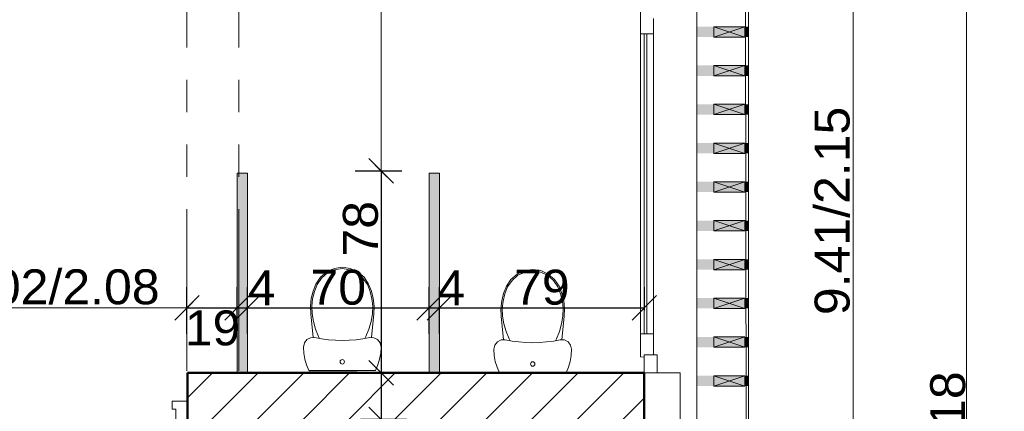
# Model space of a CAD drawing. Extents: x -61922 to 269817, y -51921 to -896.
# Tile 24 of 37: x -27023 to -23215, y -34580 to -33065. Entities that reach past the tile are written whole.
import ezdxf

# ---------------------------------------------------------------- set-up
doc = ezdxf.new("R2010")
doc.units = 0
doc.header["$LTSCALE"] = 0.1
doc.header["$MEASUREMENT"] = 0
doc.linetypes.add('FANTOME2', pattern=[1.25, 0.625, -0.125, 0.125, -0.125, 0.125, -0.125])
doc.layers.get('0').update_dxf_attribs({"lineweight": 9})
doc.layers.get('Defpoints').update_dxf_attribs({"lineweight": 9})
for name, color, linetype, lineweight in [('Cloisons', 7, 'Continuous', 9), ('Cotat_ 1_50', 7, 'Continuous', 9), ('Doublages Inter', 7, 'Continuous', 9), ('Environnement', 7, 'Continuous', 9), ('Mobiliers', 7, 'Continuous', 9), ('Murs Périphériques', 7, 'Continuous', 9), ('Murs Refend', 7, 'Continuous', 9), ('Plomberie Sanitaire', 7, 'Continuous', 9), ('Poutres', 7, 'Continuous', 9)]:
    doc.layers.add(name, color=color, linetype=linetype, lineweight=lineweight)
doc.styles.add('STYLE_GENERE_2', font='swissc.ttf', dxfattribs={"width": 1.25})
doc.dimstyles.new('COTATION_EN_M', dxfattribs={"dimtxt": 135, "dimasz": 45, "dimexe": 80, "dimexo": 10, "dimgap": 3, "dimtad": 1, "dimlfac": 0.001, "dimzin": 0, "dimdsep": 46, "dimtxsty": 'STYLE_GENERE_2', "dimblk": 'OBLIQUE', "dimcen": 2.5, "dimclrd": 256, "dimclre": 256, "dimclrt": 256, "dimadec": 0, "dimazin": 0, "dimtfac": 1, "dimtix": 1, "dimtmove": 1, "dimatfit": 3, "dimldrblk": 'OBLIQUE', "dimfxl": 100, "dimfxlon": 1, "dimtfillclr": 256, "dimtolj": 1, "dimtzin": 1, "dimlwd": -1, "dimarcsym": 0})
doc.dimstyles.new('COTE CM', dxfattribs={"dimtxt": 135, "dimasz": 95, "dimexe": 80, "dimexo": 10, "dimgap": 10, "dimtad": 1, "dimdec": 0, "dimlfac": 0.1, "dimzin": 0, "dimtxsty": 'STYLE_GENERE_2', "dimblk": 'OBLIQUE', "dimcen": 0.09, "dimclrd": 256, "dimclre": 256, "dimclrt": 256, "dimadec": 0, "dimazin": 0, "dimtfac": 1, "dimtdec": 0, "dimtmove": 1, "dimatfit": 3, "dimfxl": 100, "dimfxlon": 1, "dimtolj": 1, "dimtzin": 0, "dimarcsym": 0})

# ---------------------------------------------------------------- blocks, each defined once
blk = doc.blocks.new('_Oblique')
at = {"color": 0, "linetype": 'ByBlock', "lineweight": -2}
blk.add_line((-0.5, -0.5), (0.5, 0.5), dxfattribs=at)
blk = doc.blocks.new('*D856')
at = {"lineweight": -2, "transparency": 16777216}
for p, q in [((-27393.9, -34279.4), (-27393.9, -34099.4)), ((-26376.3, -34279.4), (-26376.3, -34099.4))]:
    blk.add_line(p, q, dxfattribs=at)
at = {"transparency": 16777216}
blk.add_line((-27393.9, -34179.4), (-26376.3, -34179.4), dxfattribs=at)
at = {"layer": 'Defpoints', "color": 0, "transparency": 16777216}
for p in [(-26376.3, -34179.4), (-26376.3, -34342.4), (-27393.9, -34350.8)]:
    blk.add_point(p, dxfattribs=at)
at = {"transparency": 16777216, "xscale": 45, "yscale": 45, "zscale": 45, "rotation": 180}
blk.add_blockref('_Oblique', (-27393.9, -34179.4), dxfattribs=at)
at = {"transparency": 16777216, "xscale": 45, "yscale": 45, "zscale": 45}
blk.add_blockref('_Oblique', (-26376.3, -34179.4), dxfattribs=at)
at = {"transparency": 16777216, "insert": (-26885.1, -34098.9), "char_height": 135, "attachment_point": 5, "style": 'STYLE_GENERE_2'}
blk.add_mtext('\\A1;1.02/2.08', dxfattribs=at)
blk = doc.blocks.new('*D857')
at = {"lineweight": -2, "transparency": 16777216}
for p, q in [((-26376.3, -34279.6), (-26376.3, -34099.6)), ((-26182.2, -34279.6), (-26182.2, -34099.6)), ((-26376.3, -34179.6), (-26182.2, -34179.6))]:
    blk.add_line(p, q, dxfattribs=at)
at = {"layer": 'Defpoints', "color": 0, "transparency": 16777216}
for p in [(-26182.2, -34179.6), (-26376.3, -34342.4), (-26182.2, -34350.8)]:
    blk.add_point(p, dxfattribs=at)
at = {"lineweight": -2, "transparency": 16777216, "xscale": 95, "yscale": 95, "zscale": 95, "rotation": 180}
blk.add_blockref('_Oblique', (-26376.3, -34179.6), dxfattribs=at)
at = {"lineweight": -2, "transparency": 16777216, "xscale": 95, "yscale": 95, "zscale": 95}
blk.add_blockref('_Oblique', (-26182.2, -34179.6), dxfattribs=at)
at = {"transparency": 16777216, "insert": (-26277.2, -34257.8), "char_height": 135, "attachment_point": 5, "style": 'STYLE_GENERE_2'}
blk.add_mtext('\\A1;19', dxfattribs=at)
blk = doc.blocks.new('*D858')
at = {"lineweight": -2, "transparency": 16777216}
for p, q in [((-26182.2, -34279.6), (-26182.2, -34099.6)), ((-26142.2, -34279.6), (-26142.2, -34099.6)), ((-26182.2, -34179.6), (-26142.2, -34179.6))]:
    blk.add_line(p, q, dxfattribs=at)
at = {"layer": 'Defpoints', "color": 0, "transparency": 16777216}
for p in [(-26142.2, -34179.6), (-26182.2, -34342.4), (-26142.2, -34342.4)]:
    blk.add_point(p, dxfattribs=at)
at = {"lineweight": -2, "transparency": 16777216, "xscale": 95, "yscale": 95, "zscale": 95, "rotation": 180}
blk.add_blockref('_Oblique', (-26182.2, -34179.6), dxfattribs=at)
at = {"lineweight": -2, "transparency": 16777216, "xscale": 95, "yscale": 95, "zscale": 95}
blk.add_blockref('_Oblique', (-26142.2, -34179.6), dxfattribs=at)
at = {"transparency": 16777216, "insert": (-26087.2, -34101.7), "char_height": 135, "attachment_point": 5, "style": 'STYLE_GENERE_2'}
blk.add_mtext('\\A1;4', dxfattribs=at)
blk = doc.blocks.new('*D859')
at = {"lineweight": -2, "transparency": 16777216}
for p, q in [((-26142.2, -34279.6), (-26142.2, -34099.6)), ((-25439.9, -34279.6), (-25439.9, -34099.6)), ((-26142.2, -34179.6), (-25439.9, -34179.6))]:
    blk.add_line(p, q, dxfattribs=at)
at = {"layer": 'Defpoints', "color": 0, "transparency": 16777216}
for p in [(-25439.9, -34179.6), (-26142.2, -34342.4), (-25439.9, -34342.4)]:
    blk.add_point(p, dxfattribs=at)
at = {"lineweight": -2, "transparency": 16777216, "xscale": 95, "yscale": 95, "zscale": 95, "rotation": 180}
blk.add_blockref('_Oblique', (-26142.2, -34179.6), dxfattribs=at)
at = {"lineweight": -2, "transparency": 16777216, "xscale": 95, "yscale": 95, "zscale": 95}
blk.add_blockref('_Oblique', (-25439.9, -34179.6), dxfattribs=at)
at = {"transparency": 16777216, "insert": (-25791.1, -34100.4), "char_height": 135, "attachment_point": 5, "style": 'STYLE_GENERE_2'}
blk.add_mtext('\\A1;70', dxfattribs=at)
blk = doc.blocks.new('*D860')
at = {"lineweight": -2, "transparency": 16777216}
for p, q in [((-25439.9, -34279.6), (-25439.9, -34099.6)), ((-25399.9, -34279.6), (-25399.9, -34099.6)), ((-25439.9, -34179.6), (-25399.9, -34179.6))]:
    blk.add_line(p, q, dxfattribs=at)
at = {"layer": 'Defpoints', "color": 0, "transparency": 16777216}
for p in [(-25399.9, -34179.6), (-25439.9, -34342.4), (-25399.9, -34342.4)]:
    blk.add_point(p, dxfattribs=at)
at = {"lineweight": -2, "transparency": 16777216, "xscale": 95, "yscale": 95, "zscale": 95, "rotation": 180}
blk.add_blockref('_Oblique', (-25439.9, -34179.6), dxfattribs=at)
at = {"lineweight": -2, "transparency": 16777216, "xscale": 95, "yscale": 95, "zscale": 95}
blk.add_blockref('_Oblique', (-25399.9, -34179.6), dxfattribs=at)
at = {"transparency": 16777216, "insert": (-25354.2, -34101.7), "char_height": 135, "attachment_point": 5, "style": 'STYLE_GENERE_2'}
blk.add_mtext('\\A1;4', dxfattribs=at)
blk = doc.blocks.new('*D861')
at = {"lineweight": -2, "transparency": 16777216}
for p, q in [((-25399.9, -34279.4), (-25399.9, -34099.4)), ((-24607.4, -34189.6), (-24607.4, -34099.4)), ((-25399.9, -34179.4), (-24607.4, -34179.4))]:
    blk.add_line(p, q, dxfattribs=at)
at = {"layer": 'Defpoints', "color": 0, "transparency": 16777216}
for p in [(-24607.4, -34179.4), (-24607.4, -34199.6), (-25399.9, -34350.8)]:
    blk.add_point(p, dxfattribs=at)
at = {"lineweight": -2, "transparency": 16777216, "xscale": 95, "yscale": 95, "zscale": 95, "rotation": 180}
blk.add_blockref('_Oblique', (-25399.9, -34179.4), dxfattribs=at)
at = {"lineweight": -2, "transparency": 16777216, "xscale": 95, "yscale": 95, "zscale": 95}
blk.add_blockref('_Oblique', (-24607.4, -34179.4), dxfattribs=at)
at = {"transparency": 16777216, "insert": (-25003.7, -34100.1), "char_height": 135, "attachment_point": 5, "style": 'STYLE_GENERE_2'}
blk.add_mtext('\\A1;79', dxfattribs=at)
blk = doc.blocks.new('*D873')
at = {"lineweight": -2, "transparency": 16777216}
for p, q in [((-25525.3, -31703), (-25705.3, -31703)), ((-25725.3, -33649.5), (-25545.3, -33649.5))]:
    blk.add_line(p, q, dxfattribs=at)
at = {"transparency": 16777216}
blk.add_line((-25625.3, -31703), (-25625.3, -33649.5), dxfattribs=at)
at = {"layer": 'Defpoints', "color": 0, "transparency": 16777216}
for p in [(-25063.6, -31703), (-25854.2, -33649.5), (-25625.3, -33649.5)]:
    blk.add_point(p, dxfattribs=at)
at = {"transparency": 16777216, "xscale": 45, "yscale": 45, "zscale": 45}
for p, rotation in [((-25625.3, -31703), 90), ((-25625.3, -33649.5), 270)]:
    blk.add_blockref('_Oblique', p, dxfattribs=dict(at, rotation=rotation))
at = {"transparency": 16777216, "insert": (-25709.1, -32676.3), "char_height": 135, "attachment_point": 5, "rotation": 90, "style": 'STYLE_GENERE_2'}
blk.add_mtext('\\A1;1,94', dxfattribs=at)
blk = doc.blocks.new('*D874')
at = {"lineweight": -2, "transparency": 16777216}
for p, q in [((-25725.3, -33649.5), (-25545.3, -33649.5)), ((-25625.3, -33649.5), (-25625.3, -34430.8)), ((-25525.3, -34430.8), (-25705.3, -34430.8))]:
    blk.add_line(p, q, dxfattribs=at)
at = {"layer": 'Defpoints', "color": 0, "transparency": 16777216}
for p in [(-25854.2, -33649.5), (-25625.3, -34430.8), (-25061.7, -34430.8)]:
    blk.add_point(p, dxfattribs=at)
at = {"lineweight": -2, "transparency": 16777216, "xscale": 95, "yscale": 95, "zscale": 95}
for p, rotation in [((-25625.3, -33649.5), 90), ((-25625.3, -34430.8), 270)]:
    blk.add_blockref('_Oblique', p, dxfattribs=dict(at, rotation=rotation))
at = {"transparency": 16777216, "insert": (-25704.6, -33873.4), "char_height": 135, "attachment_point": 5, "rotation": 90, "style": 'STYLE_GENERE_2'}
blk.add_mtext('\\A1;78', dxfattribs=at)
blk = doc.blocks.new('*D875')
at = {"lineweight": -2, "transparency": 16777216}
for p, q in [((-25525.3, -34430.8), (-25705.3, -34430.8)), ((-25625.3, -34430.8), (-25625.3, -34610.8)), ((-25525.3, -34610.8), (-25705.3, -34610.8))]:
    blk.add_line(p, q, dxfattribs=at)
at = {"layer": 'Defpoints', "color": 0, "transparency": 16777216}
for p in [(-25061.7, -34430.8), (-25625.3, -34610.8), (-25061.7, -34610.8)]:
    blk.add_point(p, dxfattribs=at)
at = {"lineweight": -2, "transparency": 16777216, "xscale": 95, "yscale": 95, "zscale": 95}
for p, rotation in [((-25625.3, -34430.8), 90), ((-25625.3, -34610.8), 270)]:
    blk.add_blockref('_Oblique', p, dxfattribs=dict(at, rotation=rotation))
at = {"transparency": 16777216, "insert": (-25704.6, -34753.3), "char_height": 135, "attachment_point": 5, "rotation": 90, "style": 'STYLE_GENERE_2'}
blk.add_mtext('\\A1;18', dxfattribs=at)
blk = doc.blocks.new('*D945')
at = {"lineweight": -2, "ltscale": 10, "transparency": 16777216}
for p, q in [((-49175.8, -32475.2), (-49319.8, -32583.2)), ((-46395, -36184.1), (-46539, -36292.1))]:
    blk.add_line(p, q, dxfattribs=at)
at = {"ltscale": 10, "transparency": 16777216}
blk.add_line((-49255.8, -32535.2), (-46475, -36244.1), dxfattribs=at)
at = {"layer": 'Defpoints', "color": 0, "ltscale": 10, "transparency": 16777216}
for p in [(671.9, -896.2), (-48934.3, -32294.2), (-46475, -36244.1)]:
    blk.add_point(p, dxfattribs=at)
at = {"ltscale": 10, "transparency": 16777216, "xscale": 45, "yscale": 45, "zscale": 45}
for p, rotation in [((-49255.8, -32535.2), 126.8603809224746), ((-46475, -36244.1), 306.8603809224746)]:
    blk.add_blockref('_Oblique', p, dxfattribs=dict(at, rotation=rotation))
at = {"ltscale": 10, "transparency": 16777216, "insert": (-47923.2, -34433), "char_height": 135, "attachment_point": 5, "rotation": 126.8604, "style": 'STYLE_GENERE_2'}
blk.add_mtext('\\A1;4.64', dxfattribs=at)
blk = doc.blocks.new('*D978')
at = {"lineweight": -2, "ltscale": 10, "transparency": 16777216}
for p, q in [((-23460.9, -27575.4), (-23280.9, -27575.4)), ((-23460.9, -41758.2), (-23280.9, -41758.2))]:
    blk.add_line(p, q, dxfattribs=at)
at = {"ltscale": 10, "transparency": 16777216}
blk.add_line((-23360.9, -27575.4), (-23360.9, -41758.2), dxfattribs=at)
at = {"layer": 'Defpoints', "color": 0, "ltscale": 10, "transparency": 16777216}
for p in [(-24173.2, -27575.4), (-24153.2, -41758.2), (-23360.9, -41758.2)]:
    blk.add_point(p, dxfattribs=at)
at = {"ltscale": 10, "transparency": 16777216, "xscale": 45, "yscale": 45, "zscale": 45}
for p, rotation in [((-23360.9, -27575.4), 90), ((-23360.9, -41758.2), 270)]:
    blk.add_blockref('_Oblique', p, dxfattribs=dict(at, rotation=rotation))
at = {"lineweight": 5, "ltscale": 10, "transparency": 16777216, "insert": (-23433.2, -34666.8), "char_height": 135, "attachment_point": 5, "rotation": 90, "style": 'STYLE_GENERE_2'}
blk.add_mtext('\\A1;14.18', dxfattribs=at)
blk = doc.blocks.new('*D980')
at = {"lineweight": -2, "ltscale": 10, "transparency": 16777216}
for p, q in [((-23899.8, -29099.3), (-23719.8, -29099.3)), ((-23899.8, -38509.5), (-23719.8, -38509.5))]:
    blk.add_line(p, q, dxfattribs=at)
at = {"ltscale": 10, "transparency": 16777216}
blk.add_line((-23799.8, -38509.5), (-23799.8, -29099.3), dxfattribs=at)
at = {"layer": 'Defpoints', "color": 0, "ltscale": 10, "transparency": 16777216}
for p in [(-24381.2, -29099.3), (-23799.8, -29099.3), (-24361.2, -38509.5)]:
    blk.add_point(p, dxfattribs=at)
at = {"ltscale": 10, "transparency": 16777216, "xscale": 45, "yscale": 45, "zscale": 45}
for p, rotation in [((-23799.8, -29099.3), 90), ((-23799.8, -38509.5), 270)]:
    blk.add_blockref('_Oblique', p, dxfattribs=dict(at, rotation=rotation))
at = {"lineweight": 5, "ltscale": 10, "transparency": 16777216, "insert": (-23880.3, -33804.4), "char_height": 135, "attachment_point": 5, "rotation": 90, "style": 'STYLE_GENERE_2'}
blk.add_mtext('\\A1;9.41/2.15', dxfattribs=at)

msp = doc.modelspace()

# ---------------------------------------------------------------- hatches: boundary and pattern name
at = {"layer": 'Cloisons', "linetype": 'Continuous', "lineweight": 9}
for points in [[(-26142.231, -34430.797), (-26142.231, -33658.177), (-26182.231, -33658.177), (-26182.231, -34430.797)], [(-25399.947, -34430.797), (-25399.947, -33658.177), (-25439.947, -33658.177), (-25439.947, -34430.797)]]:
    msp.add_hatch(color=9, dxfattribs=at).paths.add_polyline_path(points, flags=0)
at = {"layer": 'Environnement', "linetype": 'Continuous', "lineweight": 9}
for points in [[(-24338.545, -33131.792), (-24218.545, -33131.792), (-24218.545, -33091.792), (-24338.545, -33091.792)], [(-24338.545, -33281.792), (-24218.545, -33281.792), (-24218.545, -33241.792), (-24338.545, -33241.792)], [(-24338.545, -33431.792), (-24218.545, -33431.792), (-24218.545, -33391.792), (-24338.545, -33391.792)], [(-24338.545, -33581.792), (-24218.545, -33581.792), (-24218.545, -33541.792), (-24338.545, -33541.792)], [(-24338.545, -33731.792), (-24218.545, -33731.792), (-24218.545, -33691.792), (-24338.545, -33691.792)], [(-24338.545, -33881.792), (-24218.545, -33881.792), (-24218.545, -33841.792), (-24338.545, -33841.792)], [(-24338.545, -34031.792), (-24218.545, -34031.792), (-24218.545, -33991.792), (-24338.545, -33991.792)], [(-24338.545, -34181.792), (-24218.545, -34181.792), (-24218.545, -34141.792), (-24338.545, -34141.792)], [(-24338.545, -34331.792), (-24218.545, -34331.792), (-24218.545, -34291.792), (-24338.545, -34291.792)], [(-24338.545, -34481.792), (-24218.545, -34481.792), (-24218.545, -34441.792), (-24338.545, -34441.792)]]:
    msp.add_hatch(color=7, dxfattribs=at).paths.add_polyline_path(points, flags=0)
at = {"layer": 'Murs Périphériques', "linetype": 'Continuous', "lineweight": 15}
for points in [[(-24338.545, -33131.792), (-24338.545, -33091.792), (-24404.127, -33091.792), (-24404.127, -33131.792)], [(-24204.127, -33131.792), (-24204.127, -33091.792), (-24218.545, -33091.792), (-24218.545, -33131.792)], [(-24338.545, -33281.792), (-24338.545, -33241.792), (-24404.127, -33241.792), (-24404.127, -33281.792)], [(-24204.127, -33281.792), (-24204.127, -33241.792), (-24218.545, -33241.792), (-24218.545, -33281.792)], [(-24338.545, -33431.792), (-24338.545, -33391.792), (-24404.127, -33391.792), (-24404.127, -33431.792)], [(-24204.127, -33431.792), (-24204.127, -33391.792), (-24218.545, -33391.792), (-24218.545, -33431.792)], [(-24338.545, -33581.792), (-24338.545, -33541.792), (-24404.127, -33541.792), (-24404.127, -33581.792)], [(-24204.127, -33581.792), (-24204.127, -33541.792), (-24218.545, -33541.792), (-24218.545, -33581.792)], [(-24338.545, -33731.792), (-24338.545, -33691.792), (-24404.127, -33691.792), (-24404.127, -33731.792)], [(-24204.127, -33731.792), (-24204.127, -33691.792), (-24218.545, -33691.792), (-24218.545, -33731.792)], [(-24338.545, -33881.792), (-24338.545, -33841.792), (-24404.127, -33841.792), (-24404.127, -33881.792)], [(-24204.127, -33881.792), (-24204.127, -33841.792), (-24218.545, -33841.792), (-24218.545, -33881.792)], [(-24338.545, -34031.792), (-24338.545, -33991.792), (-24404.127, -33991.792), (-24404.127, -34031.792)], [(-24204.127, -34031.792), (-24204.127, -33991.792), (-24218.545, -33991.792), (-24218.545, -34031.792)], [(-24338.545, -34181.792), (-24338.545, -34141.792), (-24404.127, -34141.792), (-24404.127, -34181.792)], [(-24204.127, -34181.792), (-24204.127, -34141.792), (-24218.545, -34141.792), (-24218.545, -34181.792)], [(-24338.545, -34331.792), (-24338.545, -34291.792), (-24404.127, -34291.792), (-24404.127, -34331.792)], [(-24204.127, -34331.792), (-24204.127, -34291.792), (-24218.545, -34291.792), (-24218.545, -34331.792)], [(-24338.545, -34481.792), (-24338.545, -34441.792), (-24404.127, -34441.792), (-24404.127, -34481.792)], [(-24204.127, -34481.792), (-24204.127, -34441.792), (-24218.545, -34441.792), (-24218.545, -34481.792)]]:
    msp.add_hatch(color=7, dxfattribs=at).paths.add_polyline_path(points, flags=0)
at = {"layer": 'Murs Refend', "linetype": 'Continuous', "lineweight": 9}
h = msp.add_hatch(dxfattribs=at)
h.set_pattern_fill('ANSI31', color=256, scale=1000, style=0)
h.set_pattern_definition([(45, (-49431.77, -45033.68), (-88.38835, 88.38835), [])])
h.paths.add_polyline_path([(-24607.408, -34610.797), (-24607.408, -34430.535), (-26373.899, -34430.797), (-26373.899, -34610.797)])

# ---------------------------------------------------------------- linework, layer by layer
at = {"ltscale": 10}
msp.add_line((-24204.127, -41758.239), (-24224.127, -27575.357), dxfattribs=at)
at = {"lineweight": 50}
for p, q in [((-24607.408, -34430.797), (-26373.899, -34430.797)), ((-26373.899, -34430.797), (-26373.899, -34610.797)), ((-24607.408, -34610.797), (-24607.408, -34430.797))]:
    msp.add_line(p, q, dxfattribs=at)
msp.add_lwpolyline([(-24607.408, -34430.535), (-24468.519, -34430.535), (-24468.519, -34610.797), (-24607.408, -34610.797)], close=True)
at = {"layer": 'Cloisons', "color": 7, "linetype": 'Continuous'}
for p, q in [((-26142.231, -33658.177), (-26182.231, -33658.177)), ((-26182.231, -33658.177), (-26182.231, -34430.797)), ((-26142.231, -34430.797), (-26142.231, -33658.177)), ((-25399.947, -33658.177), (-25439.947, -33658.177)), ((-25439.947, -33658.177), (-25439.947, -34430.797)), ((-25399.947, -34430.797), (-25399.947, -33658.177)), ((-26182.231, -34430.797), (-26142.231, -34430.797)), ((-25439.947, -34430.797), (-25399.947, -34430.797))]:
    msp.add_line(p, q, dxfattribs=at)
at = {"layer": 'Cotat_ 1_50', "color": 7, "linetype": 'Continuous', "lineweight": 20}
msp.add_line((-25717.642, -34426.671), (-25905.142, -34426.671), dxfattribs=at)
msp.add_line((-25717.642, -34426.671), (-25905.142, -34426.671), dxfattribs=at)
at = {"layer": 'Doublages Inter'}
for p, q in [((-24622.408, -32999.57), (-24622.408, -33069.57)), ((-24622.408, -33119.57), (-24622.408, -33069.57)), ((-24622.408, -34368.535), (-24622.408, -33080.535)), ((-24572.408, -33059.57), (-24572.408, -33119.57)), ((-24572.408, -33119.57), (-24622.408, -33119.57)), ((-24622.408, -34279.57), (-24622.408, -33119.57)), ((-24607.408, -33119.57), (-24607.408, -34279.57)), ((-24597.408, -34279.57), (-24597.408, -33119.57)), ((-24572.408, -34279.57), (-24572.408, -33119.57)), ((-24572.408, -34279.57), (-24622.408, -34279.57)), ((-24622.408, -34279.57), (-24622.408, -34347.57)), ((-24572.408, -34360.535), (-24572.408, -34279.57)), ((-24622.408, -34368.535), (-24607.408, -34370.535)), ((-24557.408, -34360.535), (-24607.408, -34360.535)), ((-24607.408, -34360.535), (-24607.408, -34430.535)), ((-24607.408, -34360.535), (-24572.408, -34360.535)), ((-24557.408, -34430.535), (-24557.408, -34360.535))]:
    msp.add_line(p, q, dxfattribs=at)
at = {"layer": 'Doublages Inter', "linetype": 'Continuous', "lineweight": 20}
msp.add_line((-24607.408, -34430.535), (-24557.408, -34430.535), dxfattribs=at)
at = {"layer": 'Environnement', "color": 7, "linetype": 'Continuous', "lineweight": 20}
for p, q in [((-24338.545, -33131.792), (-24218.545, -33091.792)), ((-24218.545, -33131.792), (-24338.545, -33091.792)), ((-24338.545, -33281.792), (-24218.545, -33241.792)), ((-24218.545, -33281.792), (-24338.545, -33241.792)), ((-24338.545, -33431.792), (-24218.545, -33391.792)), ((-24218.545, -33431.792), (-24338.545, -33391.792)), ((-24338.545, -33581.792), (-24218.545, -33541.792)), ((-24218.545, -33581.792), (-24338.545, -33541.792)), ((-24338.545, -33731.792), (-24218.545, -33691.792)), ((-24218.545, -33731.792), (-24338.545, -33691.792)), ((-24338.545, -33881.792), (-24218.545, -33841.792)), ((-24218.545, -33881.792), (-24338.545, -33841.792)), ((-24338.545, -34031.792), (-24218.545, -33991.792)), ((-24218.545, -34031.792), (-24338.545, -33991.792)), ((-24338.545, -34181.792), (-24218.545, -34141.792)), ((-24218.545, -34181.792), (-24338.545, -34141.792)), ((-24338.545, -34331.792), (-24218.545, -34291.792)), ((-24218.545, -34331.792), (-24338.545, -34291.792)), ((-24338.545, -34481.792), (-24218.545, -34441.792)), ((-24218.545, -34481.792), (-24338.545, -34441.792))]:
    msp.add_line(p, q, dxfattribs=at)
at = {"layer": 'Environnement', "color": 7, "linetype": 'Continuous', "flags": 128}
for points in [[(-24338.545, -33131.792), (-24218.545, -33131.792), (-24218.545, -33091.792), (-24338.545, -33091.792)], [(-24338.545, -33281.792), (-24218.545, -33281.792), (-24218.545, -33241.792), (-24338.545, -33241.792)], [(-24338.545, -33431.792), (-24218.545, -33431.792), (-24218.545, -33391.792), (-24338.545, -33391.792)], [(-24338.545, -33581.792), (-24218.545, -33581.792), (-24218.545, -33541.792), (-24338.545, -33541.792)], [(-24338.545, -33731.792), (-24218.545, -33731.792), (-24218.545, -33691.792), (-24338.545, -33691.792)], [(-24338.545, -33881.792), (-24218.545, -33881.792), (-24218.545, -33841.792), (-24338.545, -33841.792)], [(-24338.545, -34031.792), (-24218.545, -34031.792), (-24218.545, -33991.792), (-24338.545, -33991.792)], [(-24338.545, -34181.792), (-24218.545, -34181.792), (-24218.545, -34141.792), (-24338.545, -34141.792)], [(-24338.545, -34331.792), (-24218.545, -34331.792), (-24218.545, -34291.792), (-24338.545, -34291.792)], [(-24338.545, -34481.792), (-24218.545, -34481.792), (-24218.545, -34441.792), (-24338.545, -34441.792)]]:
    msp.add_lwpolyline(points, close=True, dxfattribs=at)
at = {"layer": 'Mobiliers', "color": 7, "linetype": 'Continuous', "lineweight": 20}
for p, q in [((-24204.204, -27759.989), (-24204.204, -33436.299)), ((-24204.204, -28859.277), (-24204.204, -34535.587))]:
    msp.add_line(p, q, dxfattribs=at)
at = {"layer": 'Murs Périphériques', "color": 59, "linetype": 'Continuous', "lineweight": 20}
for p, q in [((-24204.127, -27555.357), (-24204.127, -38509.506)), ((-24404.127, -28654.645), (-24404.127, -39608.794)), ((-24204.127, -28654.645), (-24204.127, -39608.794))]:
    msp.add_line(p, q, dxfattribs=at)
at = {"layer": 'Murs Refend', "color": 7, "linetype": 'Continuous'}
msp.add_line((-26373.899, -34430.797), (-26373.899, -34610.797), dxfattribs=at)
at = {"layer": 'Murs Refend', "linetype": 'Continuous'}
for p, q in [((-24468.519, -34430.797), (-26373.899, -34430.797)), ((-24468.519, -34610.797), (-24468.519, -34430.797))]:
    msp.add_line(p, q, dxfattribs=at)
at = {"layer": 'Murs Refend'}
for p, q in [((-26373.899, -34540.797), (-26433.899, -34540.797)), ((-26433.899, -34540.797), (-26433.899, -34570.797)), ((-26433.899, -34570.797), (-26418.899, -34570.797)), ((-26418.899, -34570.797), (-26418.899, -34610.797))]:
    msp.add_line(p, q, dxfattribs=at)
at = {"layer": 'Murs Refend', "color": 59, "linetype": 'Continuous', "lineweight": 20}
for p, q in [((-26373.899, -34550.797), (-26373.899, -34540.797)), ((-26373.899, -34600.797), (-26373.899, -34550.797))]:
    msp.add_line(p, q, dxfattribs=at)
at = {"layer": 'Plomberie Sanitaire', "linetype": 'Continuous'}
for p, q in [((-25835.618, -34039.607), (-25859.823, -34060.32)), ((-25806.82, -34026.508), (-25835.618, -34039.607)), ((-25805.317, -34031.934), (-25832.726, -34044.402)), ((-25775.634, -34022.028), (-25806.82, -34026.508)), ((-25775.634, -34027.67), (-25805.317, -34031.934)), ((-25744.448, -34026.508), (-25775.634, -34022.028)), ((-25745.951, -34031.934), (-25775.634, -34027.67)), ((-25718.541, -34044.402), (-25745.951, -34031.934)), ((-25715.65, -34039.607), (-25744.448, -34026.508)), ((-25691.445, -34060.32), (-25715.65, -34039.607)), ((-25070.221, -34035.277), (-25099.019, -34048.376)), ((-25068.718, -34040.703), (-25096.127, -34053.171)), ((-25039.035, -34030.797), (-25070.221, -34035.277)), ((-25039.035, -34036.439), (-25068.718, -34040.703)), ((-25007.849, -34035.277), (-25039.035, -34030.797)), ((-25009.352, -34040.703), (-25039.035, -34036.439)), ((-24981.943, -34053.171), (-25009.352, -34040.703)), ((-24979.051, -34048.376), (-25007.849, -34035.277)), ((-25859.823, -34060.32), (-25877.581, -34087.062)), ((-25855.764, -34064.116), (-25872.666, -34089.568)), ((-25832.726, -34044.402), (-25855.764, -34064.116)), ((-25695.504, -34064.116), (-25718.541, -34044.402)), ((-25678.602, -34089.568), (-25695.504, -34064.116)), ((-25673.686, -34087.062), (-25691.445, -34060.32)), ((-25123.224, -34069.089), (-25140.983, -34095.831)), ((-25119.165, -34072.885), (-25136.067, -34098.337)), ((-25099.019, -34048.376), (-25123.224, -34069.089)), ((-25096.127, -34053.171), (-25119.165, -34072.885)), ((-24958.905, -34072.885), (-24981.943, -34053.171)), ((-24954.846, -34069.089), (-24979.051, -34048.376)), ((-24942.003, -34098.337), (-24958.905, -34072.885)), ((-24937.087, -34095.831), (-24954.846, -34069.089)), ((-25888.579, -34114.617), (-25895.679, -34143.494)), ((-25883.368, -34116.384), (-25890.278, -34144.486)), ((-25877.581, -34087.062), (-25888.579, -34114.617)), ((-25872.666, -34089.568), (-25883.368, -34116.384)), ((-25667.9, -34116.384), (-25678.602, -34089.568)), ((-25662.69, -34114.617), (-25673.686, -34087.062)), ((-25660.99, -34144.486), (-25667.9, -34116.384)), ((-25655.588, -34143.494), (-25662.69, -34114.617)), ((-25140.983, -34095.831), (-25151.98, -34123.386)), ((-25136.067, -34098.337), (-25146.769, -34125.153)), ((-24931.301, -34125.153), (-24942.003, -34098.337)), ((-24926.091, -34123.386), (-24937.087, -34095.831)), ((-25895.679, -34143.494), (-25898.741, -34173.112)), ((-25890.278, -34144.486), (-25893.258, -34173.31)), ((-25658.01, -34173.31), (-25660.99, -34144.486)), ((-25652.526, -34173.112), (-25655.588, -34143.494)), ((-25159.081, -34152.263), (-25162.143, -34181.881)), ((-25151.98, -34123.386), (-25159.081, -34152.263)), ((-25153.679, -34153.255), (-25156.659, -34182.079)), ((-25146.769, -34125.153), (-25153.679, -34153.255)), ((-24924.391, -34153.255), (-24931.301, -34125.153)), ((-24918.99, -34152.263), (-24926.091, -34123.386)), ((-24921.411, -34182.079), (-24924.391, -34153.255)), ((-24915.927, -34181.881), (-24918.99, -34152.263)), ((-25898.741, -34173.112), (-25897.703, -34202.879)), ((-25893.258, -34173.31), (-25892.248, -34202.278)), ((-25659.02, -34202.278), (-25658.01, -34173.31)), ((-25653.565, -34202.879), (-25652.526, -34173.112)), ((-25162.143, -34181.881), (-25161.104, -34211.648)), ((-25156.659, -34182.079), (-25155.649, -34211.046)), ((-24922.421, -34211.046), (-24921.411, -34182.079)), ((-24916.966, -34211.648), (-24915.927, -34181.881)), ((-25897.703, -34202.879), (-25888.157, -34294.497)), ((-25892.248, -34202.278), (-25887.311, -34232.604)), ((-25887.311, -34232.604), (-25878.93, -34262.119)), ((-25672.338, -34262.119), (-25663.957, -34232.604)), ((-25663.957, -34232.604), (-25659.02, -34202.278)), ((-25663.111, -34294.497), (-25653.565, -34202.879)), ((-25161.104, -34211.648), (-25151.559, -34303.266)), ((-25155.649, -34211.046), (-25150.712, -34241.373)), ((-24927.358, -34241.373), (-24922.421, -34211.046)), ((-24926.512, -34303.266), (-24916.966, -34211.648)), ((-25878.93, -34262.119), (-25867.221, -34290.412)), ((-25684.046, -34290.411), (-25672.338, -34262.119)), ((-25150.712, -34241.373), (-25142.331, -34270.888)), ((-25142.331, -34270.888), (-25130.623, -34299.18)), ((-24947.447, -34299.18), (-24935.739, -34270.888)), ((-24935.739, -34270.888), (-24927.358, -34241.373)), ((-25912.33, -34302.032), (-25922.139, -34314.919)), ((-25898.097, -34294.712), (-25912.33, -34302.032)), ((-25882.186, -34294.368), (-25898.097, -34294.712)), ((-25855.783, -34299.18), (-25882.186, -34294.368)), ((-25867.221, -34290.412), (-25863.073, -34297.851)), ((-25829.179, -34302.625), (-25855.783, -34299.18)), ((-25802.44, -34304.695), (-25829.179, -34302.625)), ((-25775.635, -34305.386), (-25802.44, -34304.695)), ((-25748.828, -34304.695), (-25775.635, -34305.386)), ((-25722.09, -34302.625), (-25748.828, -34304.695)), ((-25695.486, -34299.18), (-25722.09, -34302.625)), ((-25669.083, -34294.368), (-25695.486, -34299.18)), ((-25688.195, -34297.851), (-25684.046, -34290.411)), ((-25653.172, -34294.712), (-25669.083, -34294.368)), ((-25638.939, -34302.032), (-25653.172, -34294.712)), ((-25629.13, -34314.919), (-25638.939, -34302.032)), ((-25161.498, -34303.48), (-25175.731, -34310.801)), ((-25145.587, -34303.137), (-25161.498, -34303.48)), ((-25119.184, -34307.949), (-25145.587, -34303.137)), ((-25130.623, -34299.18), (-25126.474, -34306.62)), ((-25092.58, -34311.394), (-25119.184, -34307.949)), ((-24958.887, -34307.949), (-24985.492, -34311.394)), ((-24932.484, -34303.137), (-24958.887, -34307.949)), ((-24951.596, -34306.62), (-24947.447, -34299.18)), ((-24916.574, -34303.48), (-24932.484, -34303.137)), ((-24902.341, -34310.801), (-24916.574, -34303.48)), ((-25922.139, -34314.919), (-25925.635, -34330.885)), ((-25925.635, -34330.885), (-25924.287, -34354.475)), ((-25625.635, -34330.885), (-25629.13, -34314.919)), ((-25626.982, -34354.475), (-25625.635, -34330.885)), ((-25185.541, -34323.688), (-25189.036, -34339.654)), ((-25189.036, -34339.654), (-25187.688, -34363.244)), ((-25175.731, -34310.801), (-25185.541, -34323.688)), ((-25065.841, -34313.464), (-25092.58, -34311.394)), ((-25039.036, -34314.155), (-25065.841, -34313.464)), ((-25012.23, -34313.464), (-25039.036, -34314.155)), ((-24985.492, -34311.394), (-25012.23, -34313.464)), ((-24892.531, -34323.688), (-24902.341, -34310.801)), ((-24889.036, -34339.654), (-24892.531, -34323.688)), ((-24890.383, -34363.244), (-24889.036, -34339.654)), ((-25924.287, -34354.475), (-25920.262, -34377.741)), ((-25920.262, -34377.741), (-25913.616, -34400.363)), ((-25637.653, -34400.363), (-25631.007, -34377.741)), ((-25631.007, -34377.741), (-25626.982, -34354.475)), ((-25187.688, -34363.244), (-25183.663, -34386.51)), ((-24894.408, -34386.51), (-24890.383, -34363.244)), ((-25913.616, -34400.363), (-25904.44, -34422.028)), ((-25904.44, -34422.028), (-25646.829, -34422.028)), ((-25646.829, -34422.028), (-25637.653, -34400.363)), ((-25183.663, -34386.51), (-25177.017, -34409.132)), ((-25177.017, -34409.132), (-25167.841, -34430.797)), ((-24910.23, -34430.797), (-24901.054, -34409.132)), ((-24901.054, -34409.132), (-24894.408, -34386.51))]:
    msp.add_line(p, q, dxfattribs=at)
at = {"layer": 'Plomberie Sanitaire', "color": 7, "linetype": 'Continuous', "lineweight": 20}
msp.add_line((-25167.841, -34430.797), (-24910.23, -34430.797), dxfattribs=at)
at = {"layer": 'Plomberie Sanitaire', "linetype": 'Continuous'}
for centre in [(-25775.635, -34387.907), (-25039.036, -34396.675)]:
    msp.add_ellipse(centre, major_axis=(0, -8.807), ratio=0.97241379, dxfattribs=at)
at = {"layer": 'Poutres', "linetype": 'FANTOME2', "ltscale": 10000}
for p, q in [((-26376.275, -34422.366), (-26376.275, -27755.357)), ((-26176.275, -34422.428), (-26176.275, -27755.357))]:
    msp.add_line(p, q, dxfattribs=at)

# ---------------------------------------------------------------- dimensions: what is measured, and where the dimension line sits
at = {"ltscale": 10}
dim = msp.add_linear_dim(base=(-46475.035, -36244.115), p1=(-48934.286, -32294.152), p2=(671.887, -896.158), angle=126.860381, dimstyle='COTATION_EN_M', dxfattribs=at)
dim.commit()
dim.dimension.update_dxf_attribs({"geometry": '*D945', "text_midpoint": (-47923.248, -34433.018)})
at = {"lineweight": 5, "ltscale": 10}
dim = msp.add_linear_dim(base=(-23360.888, -41758.239), p1=(-24173.198, -27575.357), p2=(-24153.198, -41758.239), angle=90, dimstyle='COTATION_EN_M', dxfattribs=at)
dim.commit()
dim.dimension.update_dxf_attribs({"geometry": '*D978', "text_midpoint": (-23433.185, -34666.798)})
dim = msp.add_linear_dim(base=(-23799.842, -29099.346), p1=(-24361.176, -38509.506), p2=(-24381.176, -29099.346), angle=90, text='9.41/2.15', dimstyle='COTATION_EN_M', dxfattribs=at)
dim.commit()
dim.dimension.update_dxf_attribs({"geometry": '*D980', "text_midpoint": (-23880.292, -33804.426)})
dim = msp.add_linear_dim(base=(-25625.277, -33649.541), p1=(-25063.591, -31703.005), p2=(-25854.215, -33649.541), angle=90, text='1,94', dimstyle='COTATION_EN_M')
dim.commit()
dim.dimension.update_dxf_attribs({"geometry": '*D873', "text_midpoint": (-25709.146, -32676.273)})
for base, p1, p2, picture, middle in [((-25625.277, -34430.797), (-25854.215, -33649.541), (-25061.676, -34430.797), '*D874', (-25625.277, -33873.419)), ((-25625.277, -34610.797), (-25061.676, -34430.797), (-25061.676, -34610.797), '*D875', (-25625.277, -34753.297))]:
    dim = msp.add_linear_dim(base=base, p1=p1, p2=p2, angle=90, dimstyle='COTE CM')
    dim.commit()
    dim.dimension.update_dxf_attribs({"geometry": picture, "text_midpoint": middle, "dimtype": 160})
dim = msp.add_linear_dim(base=(-26376.275, -34179.366), p1=(-27393.899, -34350.797), p2=(-26376.275, -34342.366), text='1.02/2.08', dimstyle='COTATION_EN_M')
dim.commit()
dim.dimension.update_dxf_attribs({"geometry": '*D856', "text_midpoint": (-26885.087, -34098.917)})
for base, p1, p2, picture, middle in [((-26142.231, -34179.572), (-26182.231, -34342.366), (-26142.231, -34342.366), '*D858', (-26087.231, -34179.572)), ((-25399.947, -34179.572), (-25439.947, -34342.366), (-25399.947, -34342.366), '*D860', (-25354.239, -34179.572)), ((-26182.231, -34179.572), (-26376.275, -34342.366), (-26182.231, -34350.797), '*D857', (-26277.231, -34337.06))]:
    dim = msp.add_linear_dim(base=base, p1=p1, p2=p2, dimstyle='COTE CM')
    dim.commit()
    dim.dimension.update_dxf_attribs({"geometry": picture, "text_midpoint": middle, "dimtype": 160})
for base, p1, p2, picture, middle in [((-25439.947, -34179.572), (-26142.231, -34342.366), (-25439.947, -34342.366), '*D859', (-25791.089, -34100.363)), ((-24607.408, -34179.366), (-25399.947, -34350.797), (-24607.408, -34199.57), '*D861', (-25003.678, -34100.069))]:
    dim = msp.add_linear_dim(base=base, p1=p1, p2=p2, dimstyle='COTE CM')
    dim.commit()
    dim.dimension.update_dxf_attribs({"geometry": picture, "text_midpoint": middle})

doc.saveas('drawing.dxf')
